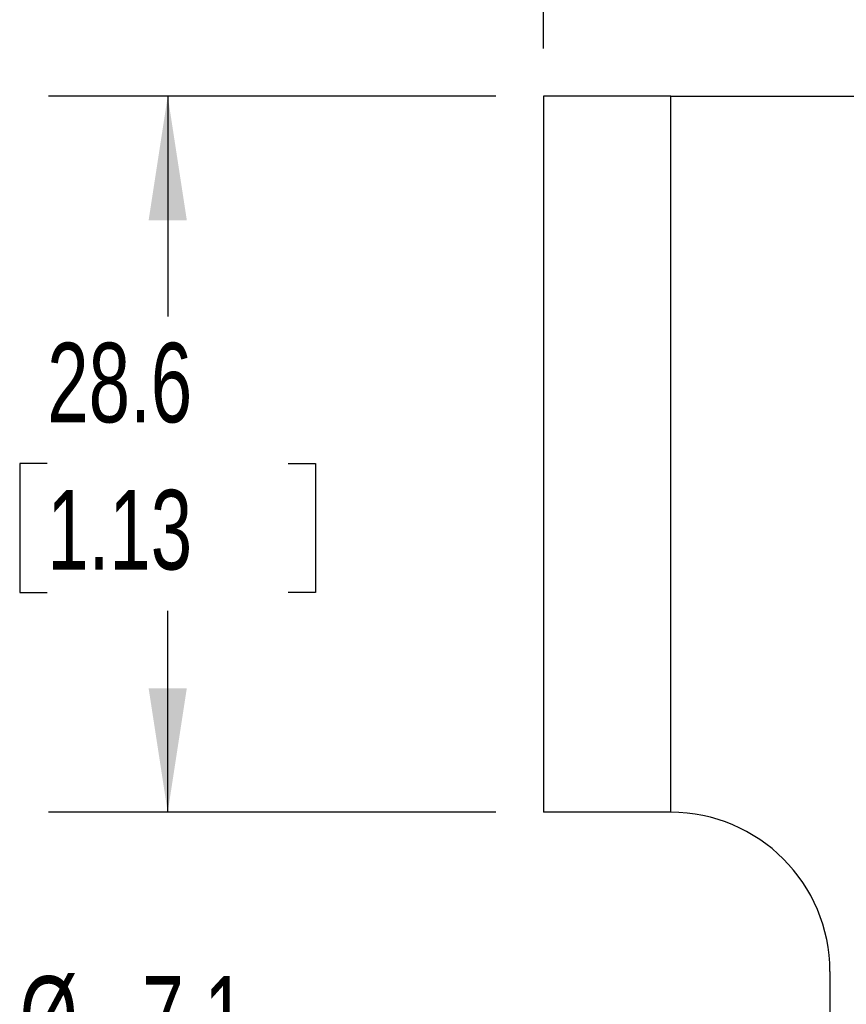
# Model space of a CAD drawing. Header units: millimetres. Extents: x 6 to 273, y 6 to 210.
# Tile 4 of 15: x 112 to 134, y 97 to 123. Entities that reach past the tile are written whole.
import ezdxf

# ---------------------------------------------------------------- set-up
doc = ezdxf.new("R2010")
doc.units = ezdxf.units.MM
doc.layers.add('DIMENSIONS', color=140, linetype='Continuous', lineweight=25)
doc.styles.add('SLDTEXTSTYLE0', font='TXT', dxfattribs={"width": 0.7})
doc.dimstyles.new('SLDDIMSTYLE1', dxfattribs={"dimtxt": 2.158008, "dimasz": 3.302, "dimexe": 0, "dimexo": 0.0625, "dimgap": 0.539502, "dimtad": 0, "dimtih": 1, "dimtoh": 1, "dimlfac": 1.5, "dimrnd": 1e-09, "dimzin": 12, "dimdsep": 46, "dimtxsty": 'SLDTEXTSTYLE0', "dimsah": 1, "dimcen": 0.09, "dimadec": 0, "dimazin": 3, "dimtfac": 1, "dimtofl": 0, "dimtmove": 0, "dimatfit": 3, "dimfxl": 0, "dimfrac": 2, "dimtolj": 1, "dimtzin": 12, "dimarcsym": 0})
doc.dimstyles.new('SLDDIMSTYLE4', dxfattribs={"dimtxt": 2.158008, "dimasz": 3.302, "dimexe": 0, "dimexo": 0.0625, "dimgap": 0.539502, "dimtad": 0, "dimtih": 1, "dimtoh": 1, "dimlfac": 1.5, "dimrnd": 1e-09, "dimzin": 12, "dimdsep": 46, "dimtxsty": 'SLDTEXTSTYLE0', "dimsah": 1, "dimcen": 0, "dimadec": 0, "dimazin": 3, "dimtfac": 1, "dimtofl": 0, "dimtmove": 0, "dimatfit": 3, "dimfxl": 0, "dimfrac": 2, "dimtolj": 1, "dimtzin": 12, "dimarcsym": 0})

# ---------------------------------------------------------------- blocks, each defined once
blk = doc.blocks.new('_D_1')
at = {"layer": 'DIMENSIONS'}
for p, q in [((125.852, 122.044), (125.852, 135.704)), ((140.875, 117.52), (140.875, 135.704)), ((112.646, 132.529), (111.921, 132.529)), ((111.921, 132.529), (111.921, 129.099)), ((119.058, 132.529), (119.783, 132.529)), ((119.783, 132.529), (119.783, 129.099)), ((125.852, 132.529), (121.983, 132.529)), ((140.875, 132.529), (125.852, 132.529)), ((111.921, 129.099), (112.646, 129.099)), ((119.783, 129.099), (119.058, 129.099))]:
    blk.add_line(p, q, dxfattribs=at)
for points in [[(125.852, 132.529), (129.154, 132.021), (129.154, 133.037)], [(140.875, 132.529), (137.573, 133.037), (137.573, 132.021)]]:
    blk.add_solid(points, dxfattribs=at)
at = {"layer": 'DIMENSIONS', "char_height": 2.1167, "attachment_point": 1, "style": 'SLDTEXTSTYLE0'}
for s, insert in [('22.5', (112.646, 135.741)), ('0.89', (112.646, 131.828))]:
    blk.add_mtext(s, dxfattribs=dict(at, insert=insert))
blk = doc.blocks.new('_D_10')
at = {"layer": 'DIMENSIONS'}
for p, q in [((112.646, 94.155), (111.921, 94.155)), ((111.921, 94.155), (111.921, 90.725)), ((119.058, 94.155), (119.783, 94.155)), ((119.783, 94.155), (119.783, 90.725)), ((126.858, 93.851), (120.508, 93.851)), ((139.013, 84.158), (126.858, 93.851)), ((111.921, 90.725), (112.646, 90.725)), ((119.783, 90.725), (119.058, 90.725))]:
    blk.add_line(p, q, dxfattribs=at)
blk.add_solid([(139.013, 84.158), (136.748, 86.614), (136.115, 85.82)], dxfattribs=at)
at = {"layer": 'DIMENSIONS', "char_height": 2.1167, "attachment_point": 1, "style": 'SLDTEXTSTYLE0'}
for s, insert in [('%%c', (111.914, 97.366)), ('7.1', (115.172, 97.366)), ('0.28', (112.646, 93.453))]:
    blk.add_mtext(s, dxfattribs=dict(at, insert=insert))
blk = doc.blocks.new('_D_11')
at = {"layer": 'DIMENSIONS'}
for p, q in [((124.582, 120.774), (112.677, 120.774)), ((115.852, 120.774), (115.852, 114.913)), ((112.646, 111), (111.921, 111)), ((111.921, 111), (111.921, 107.57)), ((119.058, 111), (119.783, 111)), ((119.783, 111), (119.783, 107.57)), ((111.921, 107.57), (112.646, 107.57)), ((119.783, 107.57), (119.058, 107.57)), ((115.852, 101.724), (115.852, 107.087)), ((124.582, 101.724), (112.677, 101.724))]:
    blk.add_line(p, q, dxfattribs=at)
for points in [[(115.852, 120.774), (115.344, 117.472), (116.36, 117.472)], [(115.852, 101.724), (116.36, 105.026), (115.344, 105.026)]]:
    blk.add_solid(points, dxfattribs=at)
at = {"layer": 'DIMENSIONS', "char_height": 2.1167, "attachment_point": 1, "style": 'SLDTEXTSTYLE0'}
for s, insert in [('28.6', (112.646, 114.212)), ('1.13', (112.646, 110.299))]:
    blk.add_mtext(s, dxfattribs=dict(at, insert=insert))

msp = doc.modelspace()

# ---------------------------------------------------------------- linework, layer by layer
for p, q in [((125.852061, 120.773869), (125.852061, 101.723869)), ((129.233648, 120.773869), (125.852061, 120.773869)), ((129.233648, 101.723869), (129.233648, 120.773869)), ((129.233648, 120.773869), (147.225315, 120.773869)), ((129.233648, 101.723869), (125.852061, 101.723869)), ((133.466981, 97.490536), (133.466981, 74.207203))]:
    msp.add_line(p, q)
msp.add_arc((129.233648, 97.490536), 4.233333, 0, 90)

# ---------------------------------------------------------------- dimensions: what is measured, and where the dimension line sits
at = {"layer": 'DIMENSIONS'}
for base, p1, p2, angle, picture, middle in [((125.852061, 132.529064), (140.875315, 116.249537), (125.852061, 120.773869), 0, '_D_1', (115.852061, 132.529064)), ((115.8520612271, 101.7238693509), (125.8520612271, 120.7738693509), (125.8520612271, 101.7238693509), 90, '_D_11', (115.8520612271, 111.0001847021))]:
    dim = msp.add_linear_dim(base=base, p1=p1, p2=p2, angle=angle, dimstyle='SLDDIMSTYLE1', dxfattribs=at)
    dim.commit()
    dim.dimension.update_dxf_attribs({"geometry": picture, "text_midpoint": middle, "dimtype": 160})
dim = msp.add_diameter_dim_2p(p1=(142.737153, 81.189313), p2=(139.013476, 84.158426), dimstyle='SLDDIMSTYLE4', dxfattribs=at)
dim.commit()
dim.dimension.update_dxf_attribs({"geometry": '_D_10', "text_midpoint": (115.852061, 93.850919), "dimtype": 163})

doc.saveas('drawing.dxf')
